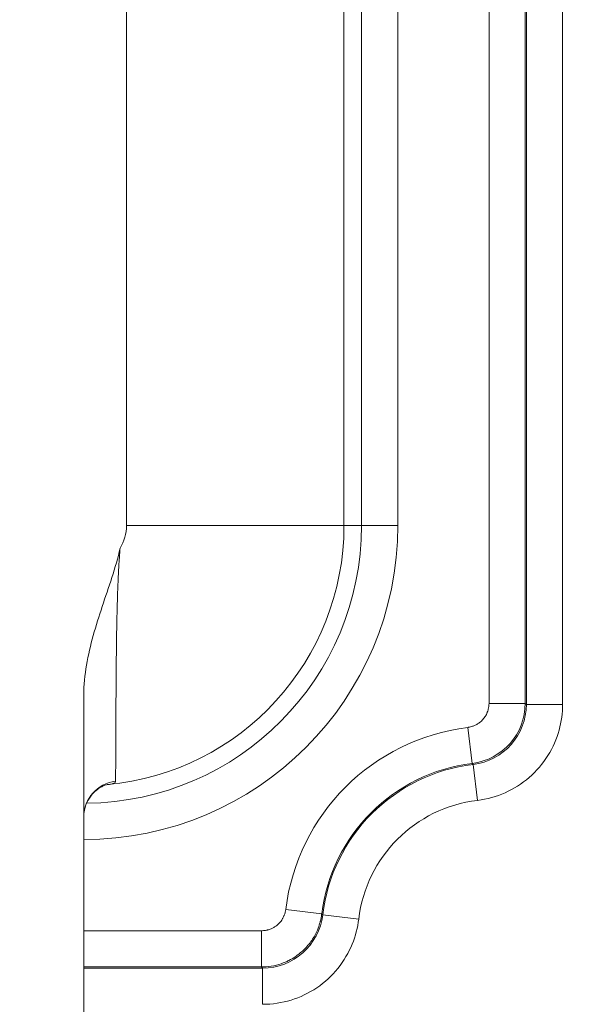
# Model space of a CAD drawing. Header units: inches. Extents: x 0 to 153, y 3 to 96.
# Tile 85 of 132: x 128.272 to 129.265, y 41.827 to 43.593. Entities that reach past the tile are written whole.
import ezdxf

# ---------------------------------------------------------------- set-up
doc = ezdxf.new("R2010")
doc.units = ezdxf.units.IN
doc.header["$LTSCALE"] = 4.5
doc.header["$MEASUREMENT"] = 0
for name, color, linetype, lineweight in [('Dimension (ANSI)', 7, 'Continuous', 9), ('Visible (ANSI)', 7, 'Continuous', 18), ('Visible Narrow (ANSI)', 7, 'Continuous', 5)]:
    doc.layers.add(name, color=color, linetype=linetype, lineweight=lineweight)
doc.styles.add('Note Text (ANSI)', font='arial.ttf')
doc.dimstyles.new('.XXX', dxfattribs={"dimscale": 4.5, "dimtxt": 0.095, "dimasz": 0.125, "dimexe": 0.1875, "dimexo": 0.063, "dimgap": 0.0625, "dimtad": 0, "dimtih": 1, "dimtoh": 1, "dimdec": 3, "dimrnd": 1e-08, "dimzin": 0, "dimdsep": 46, "dimtxsty": 'Note Text (ANSI)', "dimblk": 'Filled-1', "dimcen": 0.09, "dimdle": 0.45, "dimclrd": 256, "dimclre": 256, "dimclrt": 256, "dimadec": 0, "dimazin": 1, "dimtfac": 1.263158, "dimtofl": 0, "dimtmove": 0, "dimatfit": 3, "dimfxl": 1, "dimtolj": 1, "dimtzin": 4, "dimlwd": -1, "dimlwe": -1, "dimarcsym": 0})

# ---------------------------------------------------------------- blocks, each defined once
blk = doc.blocks.new('Filled-1')
at = {"color": 0}
for p, q in [((0, 0), (-1, 0.25)), ((-1, 0.25), (-1, -0.25)), ((-1, 0), (0, 0)), ((-1, -0.25), (0, 0))]:
    blk.add_line(p, q, dxfattribs=at)
at = {"color": 0, "flags": 128}
blk.add_lwpolyline([(-1, -0.25), (0, 0), (-1, 0.25), (-1, -0.25)], dxfattribs=at)
at = {"color": 0}
blk.add_solid([(-1, -0.25), (0, 0), (-1, 0.25), (-1, -0.25)], dxfattribs=at)
blk = doc.blocks.new('*D68')
at = {"layer": 'Defpoints', "color": 0, "transparency": 16777216}
for p in [(128.2716, 63.3379), (128.2716, 41.3129), (133.1091, 41.3129)]:
    blk.add_point(p, dxfattribs=at)
at = {"layer": 'Dimension (ANSI)', "transparency": 16777216}
for p, q in [((128.5551, 63.3379), (133.9529, 63.3379)), ((133.1091, 62.7754), (133.1091, 52.8251)), ((133.1091, 41.8754), (133.1091, 51.8257)), ((128.5551, 41.3129), (133.9529, 41.3129))]:
    blk.add_line(p, q, dxfattribs=at)
at = {"layer": 'Dimension (ANSI)', "transparency": 16777216, "xscale": 0.5625, "yscale": 0.5625, "zscale": 0.5625}
for p, rotation in [((133.1091, 63.3379), 90), ((133.1091, 41.3129), 270)]:
    blk.add_blockref('Filled-1', p, dxfattribs=dict(at, rotation=rotation))
at = {"layer": 'Dimension (ANSI)', "transparency": 16777216, "insert": (132.3842, 52.5438), "char_height": 0.4275, "attachment_point": 1, "style": 'Note Text (ANSI)'}
blk.add_mtext('\\A1;22.03', dxfattribs=at)

msp = doc.modelspace()

# ---------------------------------------------------------------- linework, layer by layer
at = {"layer": 'Visible (ANSI)'}
msp.add_line((128.3866, 42.3812), (128.3866, 41.2004), dxfattribs=at)
for centre, major_axis, ratio, start_param, end_param in [((128.4516, 42.1629), (-0.065, 0), 0.988462, 6.283061, 6.283185), ((129.1982, 41.8738), (0.1781, -0.1781), 0.992433, 5.501585, 7.064785)]:
    msp.add_ellipse(centre, major_axis=major_axis, ratio=ratio, start_param=start_param, end_param=end_param, dxfattribs=at)
for points, knots in [([(128.3866, 42.3812), (128.3866, 42.3993), (128.3904, 42.4351), (128.4029, 42.4882), (128.4194, 42.5402), (128.4373, 42.5919), (128.448, 42.6268), (128.4516, 42.6447)], [0, 0, 0, 0, 0.2, 0.4, 0.6, 0.8, 0.9999915, 0.9999915, 0.9999915, 0.9999915]), ([(128.429, 42.2207), (128.429, 42.2207), (128.4288, 42.2207), (128.428, 42.2205), (128.4266, 42.2201), (128.423, 42.2189), (128.4209, 42.218), (128.4163, 42.2156), (128.4137, 42.214), (128.4079, 42.2097), (128.4046, 42.2068), (128.398, 42.1992), (128.3948, 42.1942), (128.3896, 42.1829), (128.3877, 42.1763), (128.3867, 42.1674), (128.3866, 42.1652), (128.3866, 42.1629)], [0.0270534, 0.0270534, 0.0270534, 0.0270534, 0.0411774, 0.0411774, 0.0730554, 0.0730554, 0.0994915, 0.0994915, 0.1278476, 0.1278476, 0.1644883, 0.1644883, 0.2113669, 0.2113669, 0.2645168, 0.2645168, 0.2826316, 0.2826316, 0.2826316, 0.2826316])]:
    msp.add_open_spline(points, degree=3, knots=knots, dxfattribs=at)
at = {"layer": 'Visible Narrow (ANSI)'}
for p, q in [((129.1804, 42.3646), (129.1804, 62.2862)), ((129.2454, 42.3646), (129.2454, 62.2862)), ((129.1134, 62.2844), (129.1134, 42.3664)), ((129.1784, 62.2844), (129.1784, 42.3664)), ((128.4633, 42.6854), (128.4633, 44.5151)), ((128.8533, 42.6854), (128.8533, 44.5151)), ((128.8848, 42.6854), (128.8848, 44.5151)), ((128.9498, 42.6854), (128.9498, 44.5151)), ((128.8533, 42.6854), (128.4633, 42.6854)), ((128.8848, 42.6854), (128.8533, 42.6854)), ((128.9498, 42.6854), (128.8848, 42.6854)), ((129.1134, 42.3664), (129.1784, 42.3664)), ((129.2454, 42.3646), (129.1804, 42.3646)), ((129.0753, 42.3232), (129.0833, 42.2587)), ((129.0833, 42.2587), (129.0848, 42.2569)), ((129.0926, 42.1924), (129.0849, 42.2569)), ((128.7488, 41.9967), (128.8133, 41.9887)), ((128.8133, 41.9887), (128.8151, 41.9872)), ((128.8797, 41.9794), (128.8151, 41.9872)), ((128.7056, 41.9586), (128.3866, 41.9586)), ((128.7056, 41.9586), (128.7056, 41.8936)), ((128.7056, 41.8936), (128.3866, 41.8936)), ((128.3866, 41.8916), (128.7074, 41.8916)), ((128.7074, 41.8266), (128.7074, 41.8916))]:
    msp.add_line(p, q, dxfattribs=at)
for centre, radius, start, end in [((128.3866, 42.6854), 0.5632, 270, 0), ((128.3866, 42.6854), 0.4982, 270.5702, 0), ((128.3866, 42.6854), 0.4667, 275.1699, 0), ((128.3866, 42.6854), 0.0767, 327.9483, 0), ((129.1216, 41.9504), 0.3757, 97.0858, 172.9142), ((129.1216, 41.9504), 0.3107, 97.0856, 172.9142), ((129.1216, 41.9504), 0.3087, 96.8415, 173.1588), ((129.1216, 41.9504), 0.2437, 96.8411, 173.1589)]:
    msp.add_arc(centre, radius, start, end, dxfattribs=at)
for centre, major_axis, ratio, start_param, end_param in [((129.0699, 42.3664), (-0.0718, -0.0813), 0.999976, 0.847267, 2.294331), ((129.0719, 42.3646), (0.072, 0.0812), 0.999976, 3.9866, 5.438186), ((128.4516, 42.1629), (-0.065, 0), 0.988462, 4.834743, 6.283061), ((128.4345, 42.1559), (-0.0068, 0.0646), 0.867338, 6.265651, 6.267125), ((128.7074, 42.0001), (0.0812, 0.072), 0.999976, 3.986599, 5.438188)]:
    msp.add_ellipse(centre, major_axis=major_axis, ratio=ratio, start_param=start_param, end_param=end_param, dxfattribs=at)
for points, knots in [([(128.4516, 42.6447), (128.4514, 42.642), (128.4513, 42.6394), (128.4511, 42.6367), (128.4507, 42.631), (128.4503, 42.6253), (128.4499, 42.6195), (128.4497, 42.6164), (128.4495, 42.6132), (128.4493, 42.6101), (128.449, 42.6047), (128.4487, 42.5993), (128.4485, 42.594), (128.4483, 42.5905), (128.4481, 42.5871), (128.448, 42.5838), (128.4478, 42.5789), (128.4476, 42.5741), (128.4474, 42.5694), (128.4473, 42.5658), (128.4472, 42.5623), (128.4471, 42.5588), (128.4469, 42.5545), (128.4468, 42.5503), (128.4467, 42.5461), (128.4466, 42.5424), (128.4465, 42.5387), (128.4464, 42.5351), (128.4463, 42.5313), (128.4462, 42.5276), (128.4461, 42.5238), (128.446, 42.5199), (128.446, 42.516), (128.4459, 42.512), (128.4458, 42.5086), (128.4458, 42.5051), (128.4457, 42.5017), (128.4456, 42.4973), (128.4455, 42.493), (128.4455, 42.4885), (128.4454, 42.4852), (128.4454, 42.4818), (128.4453, 42.4784), (128.4453, 42.4735), (128.4452, 42.4684), (128.4451, 42.4632), (128.4451, 42.46), (128.445, 42.4568), (128.445, 42.4535), (128.4449, 42.4478), (128.4449, 42.442), (128.4448, 42.4361), (128.4448, 42.433), (128.4448, 42.43), (128.4447, 42.4269), (128.4447, 42.4205), (128.4446, 42.414), (128.4446, 42.4074), (128.4446, 42.4046), (128.4445, 42.4018), (128.4445, 42.399), (128.4445, 42.3919), (128.4444, 42.3847), (128.4444, 42.3774), (128.4443, 42.3749), (128.4443, 42.3724), (128.4443, 42.3699), (128.4443, 42.3621), (128.4442, 42.3542), (128.4442, 42.3463), (128.4442, 42.3442), (128.4441, 42.3421), (128.4441, 42.3399), (128.4441, 42.3316), (128.4441, 42.3233), (128.444, 42.315), (128.444, 42.3134), (128.444, 42.3117), (128.444, 42.31), (128.444, 42.3014), (128.4439, 42.293), (128.4439, 42.2849), (128.4439, 42.2837), (128.4439, 42.2825), (128.4439, 42.2813), (128.4438, 42.2729), (128.4438, 42.2649), (128.4438, 42.2579), (128.4438, 42.2573), (128.4438, 42.2566), (128.4438, 42.256), (128.4438, 42.2488), (128.4437, 42.2427), (128.4437, 42.238), (128.4437, 42.2378), (128.4437, 42.2376), (128.4437, 42.2374), (128.4437, 42.2325), (128.4437, 42.2291), (128.4437, 42.2267)], [0.0000056, 0.0000056, 0.0000056, 0.0000056, 0.0186936, 0.0186936, 0.0186936, 0.0588235, 0.0588235, 0.0588235, 0.0804787, 0.0804787, 0.0804787, 0.1176471, 0.1176471, 0.1176471, 0.1416588, 0.1416588, 0.1416588, 0.1764706, 0.1764706, 0.1764706, 0.202957, 0.202957, 0.202957, 0.2352941, 0.2352941, 0.2352941, 0.2642866, 0.2642866, 0.2642866, 0.2941176, 0.2941176, 0.2941176, 0.3255446, 0.3255446, 0.3255446, 0.3529412, 0.3529412, 0.3529412, 0.3867767, 0.3867767, 0.3867767, 0.4117647, 0.4117647, 0.4117647, 0.4481626, 0.4481626, 0.4481626, 0.4705882, 0.4705882, 0.4705882, 0.5095099, 0.5095099, 0.5095099, 0.5294118, 0.5294118, 0.5294118, 0.5707897, 0.5707897, 0.5707897, 0.5882353, 0.5882353, 0.5882353, 0.6321023, 0.6321023, 0.6321023, 0.6470588, 0.6470588, 0.6470588, 0.6934242, 0.6934242, 0.6934242, 0.7058824, 0.7058824, 0.7058824, 0.7547247, 0.7547247, 0.7547247, 0.7647059, 0.7647059, 0.7647059, 0.8160581, 0.8160581, 0.8160581, 0.8235294, 0.8235294, 0.8235294, 0.8774459, 0.8774459, 0.8774459, 0.8823529, 0.8823529, 0.8823529, 0.9387095, 0.9387095, 0.9387095, 0.9411765, 0.9411765, 0.9411765, 1, 1, 1, 1]), ([(129.1134, 42.3664), (129.1134, 42.3647), (129.1133, 42.363), (129.1131, 42.3612), (129.1131, 42.361), (129.113, 42.3608), (129.113, 42.3605), (129.1128, 42.359), (129.1125, 42.3575), (129.1121, 42.3559), (129.112, 42.3555), (129.1119, 42.3551), (129.1118, 42.3547), (129.1114, 42.3533), (129.1109, 42.3519), (129.1104, 42.3504), (129.1101, 42.3498), (129.1099, 42.3492), (129.1096, 42.3486), (129.109, 42.3473), (129.1084, 42.346), (129.1076, 42.3447), (129.1072, 42.3439), (129.1066, 42.3431), (129.1061, 42.3423), (129.1054, 42.3412), (129.1046, 42.3401), (129.1037, 42.339), (129.1029, 42.338), (129.102, 42.337), (129.101, 42.336), (129.1002, 42.3351), (129.0993, 42.3343), (129.0983, 42.3335), (129.0971, 42.3324), (129.0957, 42.3313), (129.0942, 42.3303), (129.0934, 42.3298), (129.0925, 42.3292), (129.0916, 42.3287), (129.0898, 42.3277), (129.0879, 42.3268), (129.086, 42.326), (129.0853, 42.3257), (129.0845, 42.3254), (129.0838, 42.3252), (129.0815, 42.3244), (129.0792, 42.3238), (129.0767, 42.3234), (129.0763, 42.3234), (129.0758, 42.3233), (129.0753, 42.3232)], [0, 0, 0, 0, 0.111111, 0.111111, 0.111111, 0.12567, 0.12567, 0.12567, 0.222222, 0.222222, 0.222222, 0.24792, 0.24792, 0.24792, 0.333333, 0.333333, 0.333333, 0.370133, 0.370133, 0.370133, 0.444444, 0.444444, 0.444444, 0.492208, 0.492208, 0.492208, 0.555556, 0.555556, 0.555556, 0.614556, 0.614556, 0.614556, 0.666667, 0.666667, 0.666667, 0.736941, 0.736941, 0.736941, 0.777778, 0.777778, 0.777778, 0.859268, 0.859268, 0.859268, 0.888889, 0.888889, 0.888889, 0.981582, 0.981582, 0.981582, 1, 1, 1, 1]), ([(129.1784, 42.3664), (129.1785, 42.3663), (129.1786, 42.3662), (129.1787, 42.3661), (129.1789, 42.366), (129.179, 42.3659), (129.1791, 42.3658), (129.1793, 42.3656), (129.1795, 42.3654), (129.1798, 42.3652), (129.1798, 42.3651), (129.1799, 42.365), (129.18, 42.365), (129.1802, 42.3648), (129.1803, 42.3647), (129.1804, 42.3646)], [0, 0, 0, 0, 0.165341, 0.165341, 0.165341, 0.333333, 0.333333, 0.333333, 0.666667, 0.666667, 0.666667, 0.80545, 0.80545, 0.80545, 1, 1, 1, 1]), ([(129.0926, 42.1924), (129.1102, 42.1945), (129.1267, 42.1991), (129.1422, 42.206), (129.1578, 42.2129), (129.1724, 42.2222), (129.1855, 42.2334), (129.1985, 42.2447), (129.2099, 42.2581), (129.219, 42.2726), (129.2281, 42.2871), (129.2348, 42.3028), (129.2391, 42.3183), (129.2435, 42.3338), (129.2454, 42.3491), (129.2454, 42.3646)], [0, 0, 0, 0, 0.2, 0.2, 0.2, 0.4, 0.4, 0.4, 0.6, 0.6, 0.6, 0.8, 0.8, 0.8, 1, 1, 1, 1]), ([(128.4437, 42.2267), (128.4437, 42.226), (128.4434, 42.2253), (128.4429, 42.2247), (128.4423, 42.2242), (128.4415, 42.2236), (128.4403, 42.2231), (128.4392, 42.2226), (128.4378, 42.2221), (128.4359, 42.2217), (128.434, 42.2213), (128.4316, 42.2209), (128.4287, 42.2206)], [0, 0, 0, 0, 0.25, 0.25, 0.25, 0.5, 0.5, 0.5, 0.75, 0.75, 0.75, 1, 1, 1, 1]), ([(128.7488, 41.9967), (128.7486, 41.9951), (128.7483, 41.9934), (128.7478, 41.9916), (128.7478, 41.9914), (128.7477, 41.9911), (128.7476, 41.9908), (128.7472, 41.9894), (128.7468, 41.9879), (128.7462, 41.9865), (128.746, 41.986), (128.7459, 41.9856), (128.7457, 41.9851), (128.7451, 41.9838), (128.7445, 41.9826), (128.7438, 41.9813), (128.7434, 41.9806), (128.7431, 41.98), (128.7427, 41.9793), (128.742, 41.9782), (128.7412, 41.9771), (128.7404, 41.976), (128.7398, 41.9752), (128.7391, 41.9743), (128.7384, 41.9735), (128.7376, 41.9726), (128.7367, 41.9717), (128.7358, 41.9708), (128.7348, 41.9698), (128.7337, 41.9689), (128.7326, 41.968), (128.7317, 41.9673), (128.7308, 41.9666), (128.7298, 41.966), (128.7283, 41.965), (128.7268, 41.9641), (128.7251, 41.9632), (128.7243, 41.9628), (128.7235, 41.9624), (128.7226, 41.962), (128.7206, 41.9612), (128.7185, 41.9605), (128.7164, 41.96), (128.7157, 41.9598), (128.715, 41.9596), (128.7144, 41.9595), (128.7119, 41.959), (128.7094, 41.9587), (128.7068, 41.9586), (128.7064, 41.9586), (128.706, 41.9586), (128.7056, 41.9586)], [0, 0, 0, 0, 0.111111, 0.111111, 0.111111, 0.12957, 0.12957, 0.12957, 0.222222, 0.222222, 0.222222, 0.251704, 0.251704, 0.251704, 0.333333, 0.333333, 0.333333, 0.373798, 0.373798, 0.373798, 0.444444, 0.444444, 0.444444, 0.495767, 0.495767, 0.495767, 0.555556, 0.555556, 0.555556, 0.618011, 0.618011, 0.618011, 0.666667, 0.666667, 0.666667, 0.740314, 0.740314, 0.740314, 0.777778, 0.777778, 0.777778, 0.862389, 0.862389, 0.862389, 0.888889, 0.888889, 0.888889, 0.98483, 0.98483, 0.98483, 1, 1, 1, 1]), ([(128.8133, 41.9887), (128.8132, 41.9884), (128.8132, 41.9882), (128.8132, 41.9879), (128.8127, 41.984), (128.8119, 41.98), (128.8109, 41.976), (128.8108, 41.9753), (128.8106, 41.9746), (128.8104, 41.9739), (128.8094, 41.9704), (128.8083, 41.9668), (128.8069, 41.9632), (128.8065, 41.962), (128.806, 41.9609), (128.8055, 41.9597), (128.8041, 41.9566), (128.8026, 41.9534), (128.8009, 41.9501), (128.8, 41.9485), (128.7991, 41.9469), (128.7981, 41.9453), (128.7964, 41.9425), (128.7945, 41.9397), (128.7924, 41.9369), (128.7908, 41.9349), (128.7892, 41.9329), (128.7874, 41.9309), (128.7854, 41.9285), (128.7832, 41.9262), (128.7809, 41.9239), (128.7784, 41.9216), (128.7757, 41.9192), (128.7729, 41.917), (128.7707, 41.9153), (128.7684, 41.9136), (128.766, 41.912), (128.7623, 41.9095), (128.7584, 41.9072), (128.7543, 41.9052), (128.7522, 41.9041), (128.7501, 41.9031), (128.7479, 41.9022), (128.743, 41.9001), (128.7378, 41.8983), (128.7325, 41.897), (128.7308, 41.8966), (128.7291, 41.8962), (128.7274, 41.8958), (128.7213, 41.8946), (128.715, 41.8938), (128.7087, 41.8936), (128.7077, 41.8936), (128.7066, 41.8936), (128.7056, 41.8936)], [0, 0, 0, 0, 0.007545, 0.007545, 0.007545, 0.111111, 0.111111, 0.111111, 0.129585, 0.129585, 0.129585, 0.222222, 0.222222, 0.222222, 0.251772, 0.251772, 0.251772, 0.333333, 0.333333, 0.333333, 0.373885, 0.373885, 0.373885, 0.444444, 0.444444, 0.444444, 0.495866, 0.495866, 0.495866, 0.555556, 0.555556, 0.555556, 0.61809, 0.61809, 0.61809, 0.666667, 0.666667, 0.666667, 0.740323, 0.740323, 0.740323, 0.777778, 0.777778, 0.777778, 0.86243, 0.86243, 0.86243, 0.888889, 0.888889, 0.888889, 0.98468, 0.98468, 0.98468, 1, 1, 1, 1]), ([(128.7074, 41.8266), (128.7251, 41.8266), (128.742, 41.8292), (128.7583, 41.8342), (128.7745, 41.8392), (128.7902, 41.8467), (128.8045, 41.8563), (128.8188, 41.8659), (128.8317, 41.8778), (128.8424, 41.8911), (128.8532, 41.9045), (128.8617, 41.9193), (128.8679, 41.9342), (128.874, 41.9491), (128.8778, 41.964), (128.8797, 41.9794)], [0, 0, 0, 0, 0.2, 0.2, 0.2, 0.4, 0.4, 0.4, 0.6, 0.6, 0.6, 0.8, 0.8, 0.8, 1, 1, 1, 1]), ([(129.3458, 41.9105), (129.3458, 41.9011), (129.3451, 41.8918), (129.3438, 41.8828), (129.3423, 41.8729), (129.34, 41.8632), (129.3369, 41.8536), (129.3339, 41.8444), (129.3301, 41.8354), (129.3257, 41.8266), (129.3213, 41.8181), (129.3163, 41.8099), (129.3107, 41.8021), (129.3048, 41.7939), (129.2982, 41.7862), (129.2909, 41.7791), (129.2844, 41.7726), (129.2774, 41.7667), (129.2699, 41.7613), (129.2614, 41.7552), (129.2523, 41.7497), (129.2428, 41.7451), (129.2349, 41.7412), (129.2267, 41.7379), (129.2184, 41.7352), (129.208, 41.7317), (129.1973, 41.7293), (129.1864, 41.7278), (129.1782, 41.7268), (129.17, 41.7262), (129.1615, 41.7262)], [0, 0, 0, 0, 0.0950707, 0.0950707, 0.0950707, 0.2, 0.2, 0.2, 0.301092, 0.301092, 0.301092, 0.4, 0.4, 0.4, 0.5049803, 0.5049803, 0.5049803, 0.6, 0.6, 0.6, 0.7088566, 0.7088566, 0.7088566, 0.8, 0.8, 0.8, 0.9149216, 0.9149216, 0.9149216, 1, 1, 1, 1]), ([(129.4106, 41.9105), (129.4105, 41.8844), (129.4022, 41.8322), (129.3662, 41.7617), (129.3103, 41.7058), (129.2399, 41.6698), (129.1877, 41.6615), (129.1615, 41.6614)], [0.0000001, 0.0000001, 0.0000001, 0.0000001, 0.2, 0.4, 0.6, 0.8, 1, 1, 1, 1]), ([(128.7056, 41.8936), (128.7057, 41.8935), (128.7058, 41.8934), (128.7059, 41.8933), (128.706, 41.8932), (128.7061, 41.893), (128.7062, 41.8929), (128.7064, 41.8927), (128.7066, 41.8925), (128.7068, 41.8923), (128.7069, 41.8922), (128.707, 41.8921), (128.707, 41.892), (128.7072, 41.8919), (128.7073, 41.8917), (128.7074, 41.8916)], [0, 0, 0, 0, 0.165341, 0.165341, 0.165341, 0.333333, 0.333333, 0.333333, 0.666667, 0.666667, 0.666667, 0.80545, 0.80545, 0.80545, 1, 1, 1, 1])]:
    msp.add_open_spline(points, degree=3, knots=knots, dxfattribs=at)
msp.add_open_spline([(128.4287, 42.2206), (128.4286, 42.2206), (128.4286, 42.2206), (128.4286, 42.2206)], degree=3, dxfattribs=at)

# ---------------------------------------------------------------- dimensions: what is measured, and where the dimension line sits
at = {"layer": 'Dimension (ANSI)'}
dim = msp.add_linear_dim(base=(133.1091310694, 41.3128903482), p1=(128.2716310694, 63.3378903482), p2=(128.2716310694, 41.3128903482), angle=90, dimstyle='.XXX', override={"dimgap": 0.0625, "dimdec": 2, "dimtol": 0, "dimlim": 0, "dimtp": 0, "dimtm": 0, "dimtdec": 2, "dimatfit": 1}, dxfattribs=at)
dim.commit()
dim.dimension.update_dxf_attribs({"geometry": '*D68', "text_midpoint": (133.1091310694, 52.3253903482), "dimtype": 160})

doc.saveas('drawing.dxf')
